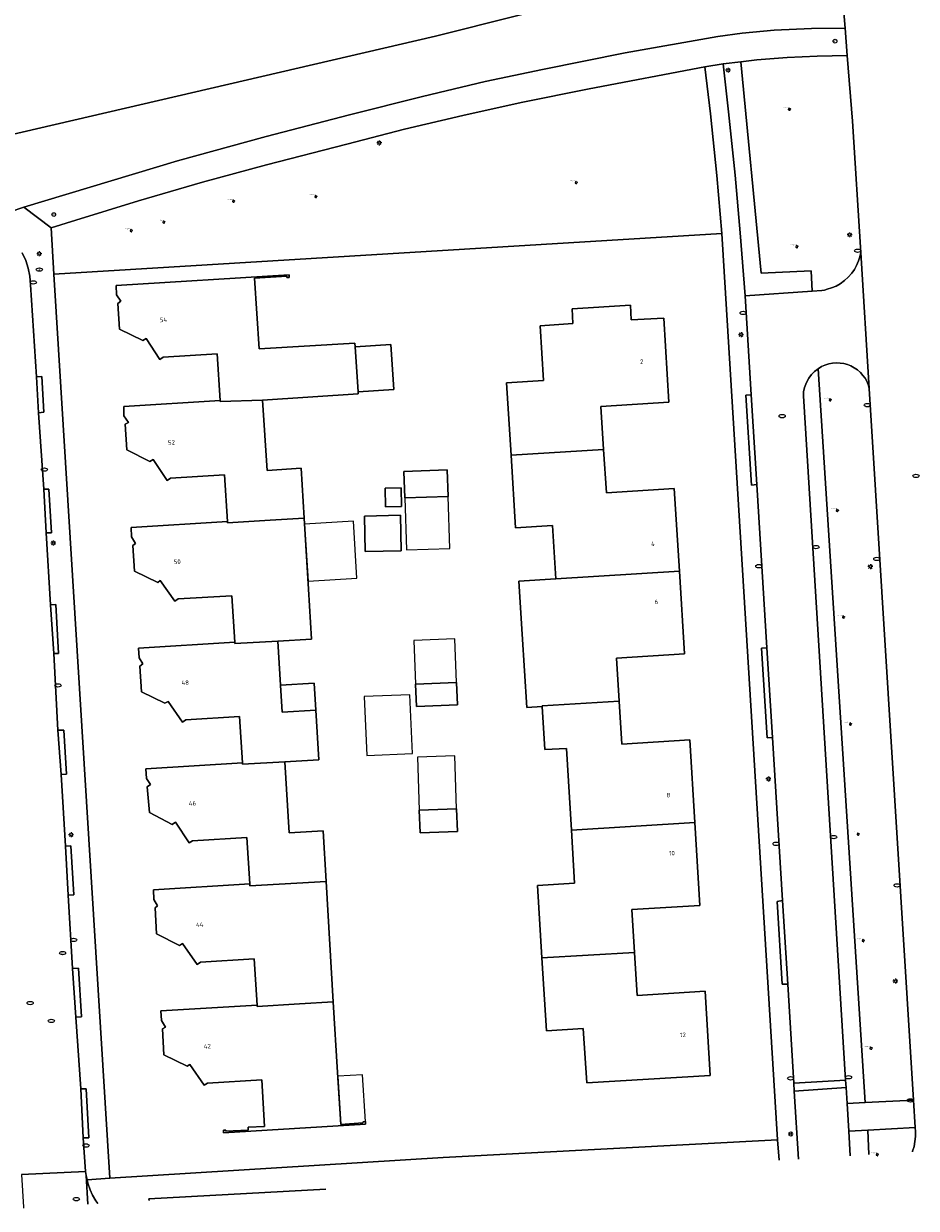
# Model space of a CAD drawing. Header units: metres. Extents: x 162098 to 162858, y 502351 to 503184.
# Tile 27 of 94: x 162591 to 162663, y 502378 to 502474. Entities that reach past the tile are written whole.
import ezdxf
from ezdxf.enums import TextEntityAlignment as Align

# ---------------------------------------------------------------- set-up
doc = ezdxf.new("R2010")
doc.units = ezdxf.units.M
for name, color, linetype, lineweight, true_color in [('B-PV-GR-BEPLANTING_CULTUUR_BOSPLANTSOEN-GV', 7, 'Continuous', 13, 0x99cc00), ('B-PV-GR-BEPLANTING_CULTUUR_HEESTERS-GV', 7, 'Continuous', 13, 0x99cc00), ('B-PV-GR-BEPLANTING_CULTUUR_ROOS-GV', 7, 'Continuous', 18, 0x99cc00), ('B-PV-GR-BOOM-S', 7, 'Continuous', 13, 0x4c9900)]:
    doc.layers.add(name, color=color, linetype=linetype, lineweight=lineweight, true_color=true_color)
for name, color, linetype, lineweight in [('B-PV-IE-MEUBILAIR-S', 252, 'Continuous', 13), ('B-PV-OG-BEBOUWING-GV', 7, 'Continuous', 18), ('B-PV-OG-BEBOUWING-T18', 7, 'Continuous', 18), ('B-PV-OG-BEBOUWING_LUIFEL-GV', 7, 'Continuous', 18), ('B-PV-OG-BEBOUWING_OVERBOUWING-GV', 7, 'Continuous', 18), ('B-PV-OG-TERREIN_BEGROEID-GV', 7, 'Continuous', 13), ('B-PV-OG-TERREIN_ERF-GV', 252, 'Continuous', 13), ('B-PV-VH-GESLOTENVERHARDING_ASFALT-GV', 252, 'Continuous', 13), ('B-PV-VH-OPENVERHARDING_BETONSTRAATSTEEN-GV', 252, 'Continuous', 13), ('B-PV-VH-OPENVERHARDING_TEGEL-GV', 252, 'Continuous', 13)]:
    doc.layers.add(name, color=color, linetype=linetype, lineweight=lineweight)
doc.styles.add('NLCS-ISO', font='NLCS-ISO.ttf')
doc.styles.add('NLCS-ISO-M200-T18', font='NLCS-ISO.ttf', dxfattribs={"height": 1.8})

# ---------------------------------------------------------------- blocks, each defined once
blk = doc.blocks.new('SIE-MEUBILAIR_PAAL_LICHTMAST-SO')
for points in [[(-0.62, 0), (-1, 0)], [(-0.71, 0.71), (-0.44, 0.44)], [(0, 1), (0, 0.62)], [(0.44, 0.44), (0.71, 0.71)], [(1, 0), (0.62, 0)], [(-0.71, -0.71), (-0.44, -0.44)], [(0, -0.62), (0, -1)], [(0.44, -0.44), (0.71, -0.71)]]:
    blk.add_lwpolyline(points)
blk.add_circle((0, 0), 0.5)
blk = doc.blocks.new('SIE-MEUBILAIR_PAAL_AFSLUITPAAL-SO')
blk.add_circle((0, 0), 0.75)
at = {"style": 'NLCS-ISO'}
blk.add_text('af', height=0.75, dxfattribs=at).set_placement((0, 0.05), align=Align.MIDDLE_CENTER)
blk = doc.blocks.new('SIE-MEUBILAIR_PUT_RIOOLPUT-SO')
blk.add_ellipse((0, 0), major_axis=(1.25, 0), ratio=0.54)
blk = doc.blocks.new('SIE-MEUBILAIR_PUT_KOLK-SO')
blk.add_ellipse((0, 0), major_axis=(1.25, 0), ratio=0.54)
blk = doc.blocks.new('SIE-MEUBILAIR_PUT_DRAINAGEPUT-SO')
blk.add_ellipse((0, 0), major_axis=(1.25, 0), ratio=0.54)
at = {"style": 'NLCS-ISO'}
blk.add_text('dr', height=0.75, dxfattribs=at).set_placement((0.03, 0), align=Align.MIDDLE_CENTER)
blk = doc.blocks.new('SIE-MEUBILAIR_PUT_BRANDKRAAN-SO')
blk.add_ellipse((0, 0), major_axis=(1.25, 0), ratio=0.54)
blk = doc.blocks.new('SIE-MEUBILAIR_PUT_WATERLEIDINGPUT-SO')
blk.add_ellipse((0, 0), major_axis=(1.25, 0), ratio=0.54)
at = {"style": 'NLCS-ISO'}
blk.add_text('wl', height=0.75, dxfattribs=at).set_placement((-0.14, 0), align=Align.MIDDLE_CENTER)
blk = doc.blocks.new('SGR-BOOM_GBKN-SO')
for centre, start, end in [((-0.25, -0.1), 67.1244, 157.1244), ((-0.1, 0.25), 157.1244, 247.1244), ((-0.1, 0.25), 337.1244, 157.1244), ((0.25, 0.1), 247.1244, 337.1244), ((-0.25, -0.1), 157.1244, 337.1244), ((0.1, -0.25), 157.1244, 337.1244), ((0.1, -0.25), 337.1244, 67.1244)]:
    blk.add_arc(centre, 0.188, start, end)
at = {"extrusion": (0, 0, -1)}
blk.add_arc((-0.25, 0.1), 0.188, 22.8756, 202.8756, dxfattribs=at)
at = {"style": 'NLCS-ISO'}
blk.add_attdef('SOORT', text='', height=0.35, dxfattribs=at).set_placement((0, 0.75), align=Align.MIDDLE_RIGHT)

msp = doc.modelspace()

# ---------------------------------------------------------------- linework, layer by layer
at = {"layer": 'B-PV-GR-BEPLANTING_CULTUUR_BOSPLANTSOEN-GV'}
msp.add_lwpolyline([(162470.856, 502467.387), (162515.955, 502470.936), (162514.101, 502460.485), (162515.276, 502460.284), (162589.1, 502464.739), (162624.008, 502472.847), (162643.464, 502477.745)], dxfattribs=at)
at = {"layer": 'B-PV-GR-BEPLANTING_CULTUUR_HEESTERS-GV'}
msp.add_lwpolyline([(162646.758, 502461.582), (162646.254, 502466.566), (162645.793, 502470.355), (162636.446, 502468.588), (162630.948, 502467.476), (162626.227, 502466.434), (162621.525, 502465.313), (162616.842, 502464.115), (162610.351, 502462.447), (162605.172, 502461.023), (162600.016, 502459.522), (162594.931, 502457.96), (162592.959, 502457.35), (162593.153, 502453.581), (162647.162, 502456.892)], close=True, dxfattribs=at)
msp.add_lwpolyline([(162615.156, 502379.588), (162600.856, 502378.794), (162600.862, 502378.68)], dxfattribs=at)
at = {"layer": 'B-PV-GR-BEPLANTING_CULTUUR_ROOS-GV'}
for points in [[(162648.719, 502470.774), (162647.278, 502470.607), (162647.721, 502466.717), (162648.241, 502461.611), (162648.655, 502456.943), (162649.051, 502451.837), (162654.478, 502452.228), (162654.407, 502453.86), (162650.341, 502453.684)], [(162654.953, 502445.945), (162654.667, 502445.716), (162654.423, 502445.482), (162654.196, 502445.175), (162654.005, 502444.829), (162653.864, 502444.431), (162653.786, 502444.081), (162653.765, 502443.746), (162657.179, 502388.402), (162657.215, 502387.815), (162657.295, 502386.517), (162658.754, 502386.586)]]:
    msp.add_lwpolyline(points, close=True, dxfattribs=at)
for points in [[(162658.976, 502384.363), (162657.438, 502384.282), (162657.559, 502382.283)], [(162659.062, 502382.379), (162658.976, 502384.363)]]:
    msp.add_lwpolyline(points, dxfattribs=at)
at = {"layer": 'B-PV-OG-BEBOUWING-GV'}
for points in [[(162610.038, 502443.387), (162617.78, 502443.907), (162617.768, 502444.084), (162617.526, 502447.708), (162617.505, 502448.02), (162609.758, 502447.543), (162609.396, 502453.271), (162612.003, 502453.423), (162611.997, 502453.331), (162612.19, 502453.331), (162612.185, 502453.537), (162598.196, 502452.685), (162598.241, 502451.907), (162598.576, 502451.417), (162598.326, 502451.223), (162598.47, 502449.147), (162600.369, 502448.229), (162600.63, 502448.381), (162601.728, 502446.702), (162601.994, 502446.88), (162606.364, 502447.153), (162606.598, 502443.381), (162606.605, 502443.282)], [(162637.399, 502442.893), (162642.888, 502443.238), (162642.48, 502450.042), (162639.847, 502449.887), (162639.776, 502451.071), (162635.057, 502450.782), (162635.13, 502449.594), (162632.492, 502449.424), (162632.763, 502445), (162629.769, 502444.815), (162630.132, 502438.953), (162637.617, 502439.4)], [(162617.768, 502444.084), (162620.652, 502444.276), (162620.409, 502447.901), (162617.526, 502447.708)], [(162606.605, 502443.282), (162606.598, 502443.381), (162598.809, 502442.896), (162598.829, 502442.13), (162599.201, 502441.603), (162598.92, 502441.462), (162599.068, 502439.376), (162600.921, 502438.438), (162601.192, 502438.597), (162602.317, 502436.914), (162602.583, 502437.092), (162606.962, 502437.364), (162607.193, 502433.592), (162607.199, 502433.492), (162610.662, 502433.685), (162613.407, 502433.853), (162613.16, 502437.896), (162610.416, 502437.713), (162610.038, 502443.387)], [(162637.617, 502439.4), (162630.132, 502438.953), (162630.497, 502433.064), (162633.492, 502433.25), (162633.759, 502428.954), (162643.738, 502429.556), (162643.326, 502436.243), (162637.837, 502435.9)], [(162621.461, 502437.642), (162621.536, 502435.49), (162625.043, 502435.613), (162624.967, 502437.765)], [(162619.973, 502434.778), (162621.27, 502434.8), (162621.244, 502436.314), (162619.947, 502436.292)], [(162611.261, 502423.903), (162614.005, 502424.072), (162613.758, 502428.114), (162613.407, 502433.853), (162610.662, 502433.685), (162607.199, 502433.492), (162607.193, 502433.592), (162599.409, 502433.114), (162599.442, 502432.343), (162599.777, 502431.806), (162599.559, 502431.651), (162599.676, 502429.564), (162601.559, 502428.663), (162601.771, 502428.805), (162602.948, 502427.151), (162603.204, 502427.322), (162607.564, 502427.572), (162607.795, 502423.82), (162607.801, 502423.72)], [(162621.254, 502431.221), (162621.187, 502434.096), (162618.267, 502434.027), (162618.334, 502431.153)], [(162632.634, 502418.688), (162638.877, 502419.055), (162638.66, 502422.528), (162644.149, 502422.871), (162643.738, 502429.556), (162633.759, 502428.954), (162630.766, 502428.773), (162631.034, 502424.462), (162631.402, 502418.544), (162632.638, 502418.618)], [(162607.795, 502423.82), (162600.01, 502423.34), (162600.049, 502422.571), (162600.367, 502422.081), (162600.125, 502421.889), (162600.263, 502419.815), (162602.141, 502418.887), (162602.402, 502419.037), (162603.557, 502417.358), (162603.823, 502417.537), (162608.162, 502417.803), (162608.409, 502414.06), (162608.416, 502413.961), (162611.85, 502414.153), (162614.595, 502414.317), (162614.356, 502418.331), (162611.611, 502418.164), (162611.478, 502420.342), (162611.261, 502423.903), (162607.801, 502423.72)], [(162611.611, 502418.164), (162614.356, 502418.331), (162614.223, 502420.509), (162611.478, 502420.342)], [(162622.49, 502418.614), (162625.801, 502418.748), (162625.727, 502420.563), (162622.416, 502420.429)], [(162638.877, 502419.055), (162632.634, 502418.688), (162632.638, 502418.618), (162632.869, 502415.139), (162634.608, 502415.233), (162635.008, 502408.62), (162644.989, 502409.233), (162644.584, 502415.92), (162639.095, 502415.576)], [(162608.409, 502414.06), (162600.603, 502413.576), (162600.647, 502412.792), (162600.965, 502412.315), (162600.717, 502412.131), (162600.885, 502410.041), (162602.728, 502409.074), (162602.991, 502409.259), (162604.1, 502407.592), (162604.366, 502407.77), (162608.769, 502408.032), (162609.005, 502404.278), (162609.014, 502404.129), (162615.18, 502404.465), (162614.936, 502408.577), (162612.191, 502408.413), (162611.85, 502414.153), (162608.416, 502413.961)], [(162622.769, 502408.401), (162625.79, 502408.502), (162625.729, 502410.336), (162622.708, 502410.236)], [(162644.989, 502409.233), (162635.008, 502408.62), (162635.269, 502404.327), (162632.274, 502404.146), (162632.631, 502398.281), (162640.112, 502398.738), (162639.905, 502402.211), (162645.394, 502402.539)], [(162609.604, 502394.371), (162613.013, 502394.568), (162615.758, 502394.732), (162615.18, 502404.465), (162609.014, 502404.129), (162609.005, 502404.278), (162601.22, 502403.788), (162601.255, 502403.007), (162601.557, 502402.494), (162601.358, 502402.33), (162601.467, 502400.239), (162603.336, 502399.297), (162603.576, 502399.467), (162604.763, 502397.766), (162605.03, 502397.945), (162609.372, 502398.223), (162609.598, 502394.471)], [(162632.631, 502398.281), (162632.988, 502392.401), (162635.973, 502392.591), (162636.252, 502388.175), (162646.23, 502388.778), (162645.812, 502395.588), (162640.321, 502395.251), (162640.112, 502398.738)], [(162609.604, 502394.371), (162609.598, 502394.471), (162601.814, 502393.999), (162601.864, 502393.229), (162602.198, 502392.697), (162601.958, 502392.544), (162602.065, 502390.446), (162603.946, 502389.527), (162604.155, 502389.674), (162605.317, 502387.999), (162605.592, 502388.168), (162609.97, 502388.431), (162610.19, 502384.647), (162608.878, 502384.588), (162608.874, 502384.364), (162607.075, 502384.271), (162607.067, 502384.363), (162606.877, 502384.348), (162606.88, 502384.14), (162618.356, 502384.854), (162618.356, 502385.058), (162618.162, 502385.037), (162618.154, 502384.946), (162616.372, 502384.814), (162616.1, 502389.022), (162615.758, 502394.732), (162613.013, 502394.568)]]:
    msp.add_lwpolyline(points, close=True, dxfattribs=at)
at = {"layer": 'B-PV-OG-BEBOUWING_LUIFEL-GV'}
for points in [[(162621.536, 502435.49), (162621.684, 502431.288), (162625.19, 502431.411), (162625.043, 502435.613)], [(162613.718, 502428.761), (162617.661, 502429.002), (162617.379, 502433.606), (162613.437, 502433.364)], [(162622.416, 502420.429), (162625.727, 502420.563), (162625.584, 502424.098), (162622.273, 502423.964)], [(162622.708, 502410.236), (162625.729, 502410.336), (162625.585, 502414.63), (162622.565, 502414.529)], [(162616.372, 502384.814), (162618.154, 502384.946), (162618.162, 502385.037), (162618.356, 502385.058), (162618.112, 502388.839), (162616.12, 502388.71)]]:
    msp.add_lwpolyline(points, close=True, dxfattribs=at)
at = {"layer": 'B-PV-OG-BEBOUWING_OVERBOUWING-GV'}
msp.add_lwpolyline([(162622.154, 502414.811), (162621.953, 502419.576), (162618.265, 502419.42), (162618.466, 502414.655)], close=True, dxfattribs=at)
at = {"layer": 'B-PV-OG-TERREIN_BEGROEID-GV'}
for points in [[(162643.464, 502477.745), (162624.008, 502472.847), (162589.1, 502464.739), (162515.276, 502460.284), (162514.101, 502460.485), (162515.955, 502470.936), (162470.856, 502467.387)], [(162589.634, 502458.63), (162590.737, 502459.009), (162603.169, 502462.762), (162610.341, 502464.723), (162617.07, 502466.49), (162622.98, 502467.949), (162628.047, 502469.171), (162632.659, 502470.138), (162639.348, 502471.482), (162646.842, 502472.822), (162648.81, 502473.076), (162651.406, 502473.317), (162654.428, 502473.47), (162657.135, 502473.485), (162656.781, 502477.65)], [(162662.582, 502382.603), (162662.598, 502382.648), (162662.708, 502383.046), (162662.777, 502383.435), (162662.822, 502383.856), (162662.827, 502384.245), (162662.803, 502384.565), (162658.976, 502384.363), (162659.062, 502382.379)]]:
    msp.add_lwpolyline(points, dxfattribs=at)
for points in [[(162654.478, 502452.228), (162655.257, 502452.284), (162655.46, 502452.311), (162655.689, 502452.366), (162656.046, 502452.474), (162656.403, 502452.633), (162656.741, 502452.812), (162657.097, 502453.075), (162657.389, 502453.338), (162657.677, 502453.662), (162657.892, 502453.973), (162658.067, 502454.295), (162658.231, 502454.668), (162658.329, 502454.996), (162658.401, 502455.346), (162657.741, 502465.954), (162657.312, 502471.272), (162654.876, 502471.236), (162652.442, 502471.12), (162650.013, 502470.924), (162648.719, 502470.774), (162650.341, 502453.684), (162654.407, 502453.86)], [(162658.754, 502386.586), (162662.66, 502386.772), (162659.096, 502444.357), (162659.029, 502444.588), (162658.915, 502444.873), (162658.752, 502445.167), (162658.583, 502445.4), (162658.37, 502445.634), (162658.138, 502445.841), (162657.883, 502446.023), (162657.592, 502446.17), (162657.323, 502446.278), (162657.032, 502446.355), (162656.746, 502446.399), (162656.427, 502446.416), (162656.109, 502446.39), (162655.819, 502446.331), (162655.499, 502446.234), (162655.231, 502446.113), (162654.953, 502445.945)]]:
    msp.add_lwpolyline(points, close=True, dxfattribs=at)
at = {"layer": 'B-PV-OG-TERREIN_ERF-GV'}
for points in [[(162647.162, 502456.892), (162593.153, 502453.581), (162597.696, 502380.48), (162624.644, 502382.141), (162651.66, 502383.584)], [(162613.407, 502433.853), (162613.758, 502428.114), (162614.005, 502424.072), (162611.261, 502423.903), (162611.478, 502420.342), (162614.223, 502420.509), (162614.356, 502418.331), (162614.595, 502414.317), (162611.85, 502414.153), (162612.191, 502408.413), (162614.936, 502408.577), (162615.18, 502404.465), (162615.758, 502394.732), (162616.1, 502389.022), (162616.372, 502384.814), (162618.154, 502384.946), (162618.162, 502385.037), (162618.356, 502385.058), (162618.356, 502384.854), (162606.88, 502384.14), (162606.877, 502384.348), (162607.067, 502384.363), (162607.075, 502384.271), (162608.874, 502384.364), (162608.878, 502384.588), (162610.19, 502384.647), (162609.97, 502388.431), (162605.592, 502388.168), (162605.317, 502387.999), (162604.155, 502389.674), (162603.946, 502389.527), (162602.065, 502390.446), (162601.958, 502392.544), (162602.198, 502392.697), (162601.864, 502393.229), (162601.814, 502393.999), (162609.598, 502394.471), (162609.372, 502398.223), (162605.03, 502397.945), (162604.763, 502397.766), (162603.576, 502399.467), (162603.336, 502399.297), (162601.467, 502400.239), (162601.358, 502402.33), (162601.557, 502402.494), (162601.255, 502403.007), (162601.22, 502403.788), (162609.005, 502404.278), (162608.769, 502408.032), (162604.366, 502407.77), (162604.1, 502407.592), (162602.991, 502409.259), (162602.728, 502409.074), (162600.885, 502410.041), (162600.717, 502412.131), (162600.965, 502412.315), (162600.647, 502412.792), (162600.603, 502413.576), (162608.409, 502414.06), (162608.162, 502417.803), (162603.823, 502417.537), (162603.557, 502417.358), (162602.402, 502419.037), (162602.141, 502418.887), (162600.263, 502419.815), (162600.125, 502421.889), (162600.367, 502422.081), (162600.049, 502422.571), (162600.01, 502423.34), (162607.795, 502423.82), (162607.564, 502427.572), (162603.204, 502427.322), (162602.948, 502427.151), (162601.771, 502428.805), (162601.559, 502428.663), (162599.676, 502429.564), (162599.559, 502431.651), (162599.777, 502431.806), (162599.442, 502432.343), (162599.409, 502433.114), (162607.193, 502433.592), (162606.962, 502437.364), (162602.583, 502437.092), (162602.317, 502436.914), (162601.192, 502438.597), (162600.921, 502438.438), (162599.068, 502439.376), (162598.92, 502441.462), (162599.201, 502441.603), (162598.829, 502442.13), (162598.809, 502442.896), (162606.598, 502443.381), (162606.364, 502447.153), (162601.994, 502446.88), (162601.728, 502446.702), (162600.63, 502448.381), (162600.369, 502448.229), (162598.47, 502449.147), (162598.326, 502451.223), (162598.576, 502451.417), (162598.241, 502451.907), (162598.196, 502452.685), (162612.185, 502453.537), (162612.19, 502453.331), (162611.997, 502453.331), (162612.003, 502453.423), (162609.396, 502453.271), (162609.758, 502447.543), (162617.505, 502448.02), (162617.526, 502447.708), (162620.409, 502447.901), (162620.652, 502444.276), (162617.768, 502444.084), (162617.78, 502443.907), (162610.038, 502443.387), (162610.416, 502437.713), (162613.16, 502437.896)], [(162637.399, 502442.893), (162637.617, 502439.4), (162637.837, 502435.9), (162643.326, 502436.243), (162643.738, 502429.556), (162644.149, 502422.871), (162638.66, 502422.528), (162638.877, 502419.055), (162639.095, 502415.576), (162644.584, 502415.92), (162644.989, 502409.233), (162645.394, 502402.539), (162639.905, 502402.211), (162640.112, 502398.738), (162640.321, 502395.251), (162645.812, 502395.588), (162646.23, 502388.778), (162636.252, 502388.175), (162635.973, 502392.591), (162632.988, 502392.401), (162632.631, 502398.281), (162632.274, 502404.146), (162635.269, 502404.327), (162635.008, 502408.62), (162634.608, 502415.233), (162632.869, 502415.139), (162632.638, 502418.618), (162631.402, 502418.544), (162631.034, 502424.462), (162630.766, 502428.773), (162633.759, 502428.954), (162633.492, 502433.25), (162630.497, 502433.064), (162630.132, 502438.953), (162629.769, 502444.815), (162632.763, 502445), (162632.492, 502449.424), (162635.13, 502449.594), (162635.057, 502450.782), (162639.776, 502451.071), (162639.847, 502449.887), (162642.48, 502450.042), (162642.888, 502443.238)], [(162621.461, 502437.642), (162624.967, 502437.765), (162625.043, 502435.613), (162621.536, 502435.49)], [(162619.973, 502434.778), (162619.947, 502436.292), (162621.244, 502436.314), (162621.27, 502434.8)], [(162621.254, 502431.221), (162618.334, 502431.153), (162618.267, 502434.027), (162621.187, 502434.096)], [(162622.49, 502418.614), (162622.416, 502420.429), (162625.727, 502420.563), (162625.801, 502418.748)], [(162622.769, 502408.401), (162622.708, 502410.236), (162625.729, 502410.336), (162625.79, 502408.502)]]:
    msp.add_lwpolyline(points, close=True, dxfattribs=at)
at = {"layer": 'B-PV-VH-GESLOTENVERHARDING_ASFALT-GV'}
msp.add_lwpolyline([(162656.781, 502477.65), (162657.135, 502473.485), (162657.312, 502471.272), (162657.741, 502465.954), (162658.401, 502455.346), (162659.096, 502444.357), (162662.66, 502386.772), (162662.803, 502384.565), (162662.827, 502384.245), (162662.822, 502383.856), (162662.777, 502383.435), (162662.708, 502383.046), (162662.598, 502382.648), (162662.582, 502382.603)], dxfattribs=at)
at = {"layer": 'B-PV-VH-OPENVERHARDING_BETONSTRAATSTEEN-GV'}
for points in [[(162590.55, 502380.772), (162595.726, 502381.005), (162595.543, 502383.727), (162595.342, 502387.693), (162594.943, 502393.495), (162594.682, 502397.43), (162594.329, 502403.352), (162594.105, 502407.321), (162593.744, 502413.13), (162593.499, 502416.696), (162593.16, 502422.897), (162592.902, 502426.838), (162592.554, 502432.663), (162592.361, 502436.191), (162591.916, 502442.382), (162591.769, 502445.282), (162591.288, 502452.719), (162591.219, 502453.417), (162591.088, 502454.076), (162590.896, 502454.691), (162590.611, 502455.328)], [(162591.916, 502442.382), (162592.358, 502442.429), (162592.198, 502445.32), (162591.769, 502445.282)], [(162591.769, 502445.282), (162591.916, 502442.382)], [(162649.55, 502443.842), (162649.116, 502443.818), (162649.569, 502436.529), (162649.994, 502436.574)], [(162649.994, 502436.574), (162649.55, 502443.842)], [(162592.361, 502436.191), (162592.554, 502432.663)], [(162592.554, 502432.663), (162592.97, 502432.674), (162592.749, 502436.191), (162592.361, 502436.191)], [(162593.16, 502422.897), (162593.535, 502422.92), (162593.315, 502426.864), (162592.902, 502426.838)], [(162592.902, 502426.838), (162593.16, 502422.897)], [(162650.821, 502423.376), (162650.387, 502423.341), (162650.838, 502416.081), (162651.275, 502416.105)], [(162651.275, 502416.105), (162650.821, 502423.376)], [(162593.744, 502413.13), (162594.176, 502413.148), (162593.967, 502416.706), (162593.499, 502416.696)], [(162593.499, 502416.696), (162593.744, 502413.13)], [(162594.329, 502403.352), (162594.776, 502403.379), (162594.526, 502407.364), (162594.105, 502407.321)], [(162594.105, 502407.321), (162594.329, 502403.352)], [(162652.071, 502402.931), (162651.642, 502402.862), (162652.041, 502396.151), (162652.5, 502396.161)], [(162652.5, 502396.161), (162652.071, 502402.931)], [(162594.943, 502393.495), (162595.397, 502393.527), (162595.155, 502397.456), (162594.682, 502397.43)], [(162594.682, 502397.43), (162594.943, 502393.495)], [(162657.179, 502388.402), (162652.986, 502388.148)], [(162652.986, 502388.148), (162653.024, 502387.522)], [(162657.215, 502387.815), (162657.179, 502388.402)], [(162595.543, 502383.727), (162595.992, 502383.723), (162595.776, 502387.71), (162595.342, 502387.693)], [(162595.342, 502387.693), (162595.543, 502383.727)], [(162657.215, 502387.815), (162653.024, 502387.522)], [(162653.024, 502387.522), (162657.215, 502387.815)], [(162653.024, 502387.522), (162653.359, 502382.016)], [(162657.295, 502386.517), (162657.215, 502387.815)], [(162657.438, 502384.282), (162657.295, 502386.517)], [(162657.559, 502382.283), (162657.438, 502384.282)], [(162595.913, 502378.365), (162595.775, 502380.69), (162595.726, 502381.005), (162590.55, 502380.772), (162590.711, 502378.126), (162590.717, 502378.035)], [(162596.715, 502378.416), (162596.569, 502378.63), (162596.302, 502379.105), (162596.108, 502379.537), (162595.925, 502380.062), (162595.86, 502380.335), (162595.775, 502380.69), (162595.913, 502378.365)]]:
    msp.add_lwpolyline(points, dxfattribs=at)
msp.add_lwpolyline([(162652.986, 502388.148), (162657.179, 502388.402), (162653.765, 502443.746), (162653.786, 502444.081), (162653.864, 502444.431), (162654.005, 502444.829), (162654.196, 502445.175), (162654.423, 502445.482), (162654.667, 502445.716), (162654.953, 502445.945), (162655.231, 502446.113), (162655.499, 502446.234), (162655.819, 502446.331), (162656.109, 502446.39), (162656.427, 502446.416), (162656.746, 502446.399), (162657.032, 502446.355), (162657.323, 502446.278), (162657.592, 502446.17), (162657.883, 502446.023), (162658.138, 502445.841), (162658.37, 502445.634), (162658.583, 502445.4), (162658.752, 502445.167), (162658.915, 502444.873), (162659.029, 502444.588), (162659.096, 502444.357), (162658.401, 502455.346), (162658.329, 502454.996), (162658.231, 502454.668), (162658.067, 502454.295), (162657.892, 502453.973), (162657.677, 502453.662), (162657.389, 502453.338), (162657.097, 502453.075), (162656.741, 502452.812), (162656.403, 502452.633), (162656.046, 502452.474), (162655.689, 502452.366), (162655.46, 502452.311), (162655.257, 502452.284), (162654.478, 502452.228), (162649.051, 502451.837), (162649.55, 502443.842), (162649.994, 502436.574), (162650.821, 502423.376), (162651.275, 502416.105), (162652.071, 502402.931), (162652.5, 502396.161)], close=True, dxfattribs=at)
at = {"layer": 'B-PV-VH-OPENVERHARDING_TEGEL-GV'}
for points in [[(162626.227, 502466.434), (162630.948, 502467.476), (162636.446, 502468.588), (162645.793, 502470.355), (162647.278, 502470.607), (162648.719, 502470.774), (162650.013, 502470.924), (162652.442, 502471.12), (162654.876, 502471.236), (162657.312, 502471.272), (162657.135, 502473.485), (162654.428, 502473.47), (162651.406, 502473.317), (162648.81, 502473.076), (162646.842, 502472.822), (162639.348, 502471.482), (162632.659, 502470.138), (162628.047, 502469.171), (162622.98, 502467.949), (162617.07, 502466.49), (162610.341, 502464.723), (162603.169, 502462.762), (162590.737, 502459.009), (162592.959, 502457.35), (162594.931, 502457.96), (162600.016, 502459.522), (162605.172, 502461.023), (162610.351, 502462.447), (162616.842, 502464.115), (162621.525, 502465.313)], [(162657.438, 502384.282), (162658.976, 502384.363), (162662.803, 502384.565), (162662.66, 502386.772), (162658.754, 502386.586), (162657.295, 502386.517)]]:
    msp.add_lwpolyline(points, close=True, dxfattribs=at)
for points in [[(162649.994, 502436.574), (162649.569, 502436.529), (162649.116, 502443.818), (162649.55, 502443.842), (162649.051, 502451.837), (162648.655, 502456.943), (162648.241, 502461.611), (162647.721, 502466.717), (162647.278, 502470.607), (162645.793, 502470.355), (162646.254, 502466.566), (162646.758, 502461.582), (162647.162, 502456.892), (162651.66, 502383.584), (162651.795, 502381.917)], [(162590.611, 502455.328), (162590.896, 502454.691), (162591.088, 502454.076), (162591.219, 502453.417), (162591.288, 502452.719), (162591.769, 502445.282), (162592.198, 502445.32), (162592.358, 502442.429), (162591.916, 502442.382), (162592.361, 502436.191), (162592.749, 502436.191), (162592.97, 502432.674), (162592.554, 502432.663), (162592.902, 502426.838), (162593.315, 502426.864), (162593.535, 502422.92), (162593.16, 502422.897), (162593.499, 502416.696), (162593.967, 502416.706), (162594.176, 502413.148), (162593.744, 502413.13), (162594.105, 502407.321), (162594.526, 502407.364), (162594.776, 502403.379), (162594.329, 502403.352), (162594.682, 502397.43), (162595.155, 502397.456), (162595.397, 502393.527), (162594.943, 502393.495), (162595.342, 502387.693), (162595.776, 502387.71), (162595.992, 502383.723), (162595.543, 502383.727), (162595.726, 502381.005), (162595.775, 502380.69), (162595.86, 502380.335), (162597.696, 502380.48), (162593.153, 502453.581), (162592.959, 502457.35), (162590.737, 502459.009), (162589.634, 502458.63)], [(162653.359, 502382.016), (162653.024, 502387.522), (162652.986, 502388.148), (162652.5, 502396.161), (162652.041, 502396.151), (162651.642, 502402.862), (162652.071, 502402.931), (162651.275, 502416.105), (162650.838, 502416.081), (162650.387, 502423.341), (162650.821, 502423.376), (162649.994, 502436.574)], [(162651.795, 502381.917), (162651.66, 502383.584), (162624.644, 502382.141), (162597.696, 502380.48), (162595.86, 502380.335), (162595.925, 502380.062), (162596.108, 502379.537), (162596.302, 502379.105), (162596.569, 502378.63), (162596.715, 502378.416)], [(162600.862, 502378.68), (162600.856, 502378.794), (162615.156, 502379.588)]]:
    msp.add_lwpolyline(points, dxfattribs=at)

# ---------------------------------------------------------------- block references
at = {"layer": 'B-PV-GR-BOOM-S', "xscale": 0.2, "yscale": 0.2, "zscale": 0.2}
for p in [(162652.632, 502466.934), (162635.388, 502460.997), (162614.337, 502459.869), (162607.69, 502459.491), (162602.058, 502457.806), (162599.414, 502457.112), (162653.24, 502455.816), (162655.931, 502443.424), (162656.507, 502434.476), (162657.016, 502425.851), (162657.568, 502417.205), (162658.19, 502408.302), (162658.6, 502399.685), (162659.231, 502390.979), (162659.739, 502382.375)]:
    msp.add_blockref('SGR-BOOM_GBKN-SO', p, dxfattribs=at).add_auto_attribs({'SOORT': '****%%c***m'})
at = {"layer": 'B-PV-IE-MEUBILAIR-S', "xscale": 0.2, "yscale": 0.2, "zscale": 0.2}
for name, p in [('SIE-MEUBILAIR_PAAL_AFSLUITPAAL-SO', (162656.323, 502472.436)), ('SIE-MEUBILAIR_PAAL_LICHTMAST-SO', (162647.677, 502470.091)), ('SIE-MEUBILAIR_PAAL_LICHTMAST-SO', (162619.471, 502464.21)), ('SIE-MEUBILAIR_PAAL_AFSLUITPAAL-SO', (162593.155, 502458.411)), ('SIE-MEUBILAIR_PAAL_LICHTMAST-SO', (162657.5, 502456.773)), ('SIE-MEUBILAIR_PAAL_LICHTMAST-SO', (162591.981, 502455.239)), ('SIE-MEUBILAIR_PUT_KOLK-SO', (162658.143, 502455.484)), ('SIE-MEUBILAIR_PUT_DRAINAGEPUT-SO', (162591.994, 502453.963)), ('SIE-MEUBILAIR_PUT_KOLK-SO', (162591.501, 502452.929)), ('SIE-MEUBILAIR_PUT_KOLK-SO', (162648.89, 502450.451)), ('SIE-MEUBILAIR_PAAL_LICHTMAST-SO', (162648.724, 502448.692)), ('SIE-MEUBILAIR_PUT_KOLK-SO', (162658.931, 502442.998)), ('SIE-MEUBILAIR_PUT_RIOOLPUT-SO', (162652.05, 502442.109)), ('SIE-MEUBILAIR_PUT_KOLK-SO', (162592.4, 502437.783)), ('SIE-MEUBILAIR_PUT_RIOOLPUT-SO', (162662.869, 502437.27)), ('SIE-MEUBILAIR_PAAL_LICHTMAST-SO', (162593.119, 502431.844)), ('SIE-MEUBILAIR_PUT_KOLK-SO', (162654.777, 502431.517)), ('SIE-MEUBILAIR_PUT_KOLK-SO', (162650.162, 502429.971)), ('SIE-MEUBILAIR_PAAL_LICHTMAST-SO', (162659.183, 502429.934)), ('SIE-MEUBILAIR_PUT_KOLK-SO', (162659.7, 502430.557)), ('SIE-MEUBILAIR_PUT_KOLK-SO', (162593.495, 502420.331)), ('SIE-MEUBILAIR_PAAL_LICHTMAST-SO', (162650.941, 502412.764)), ('SIE-MEUBILAIR_PAAL_LICHTMAST-SO', (162594.562, 502408.249)), ('SIE-MEUBILAIR_PUT_KOLK-SO', (162656.221, 502408.06)), ('SIE-MEUBILAIR_PUT_KOLK-SO', (162651.54, 502407.514)), ('SIE-MEUBILAIR_PUT_KOLK-SO', (162661.342, 502404.158)), ('SIE-MEUBILAIR_PUT_KOLK-SO', (162594.759, 502399.739)), ('SIE-MEUBILAIR_PUT_WATERLEIDINGPUT-SO', (162593.867, 502398.682)), ('SIE-MEUBILAIR_PAAL_LICHTMAST-SO', (162661.204, 502396.41)), ('SIE-MEUBILAIR_PUT_RIOOLPUT-SO', (162591.25, 502394.64)), ('SIE-MEUBILAIR_PUT_RIOOLPUT-SO', (162592.959, 502393.19)), ('SIE-MEUBILAIR_PUT_KOLK-SO', (162652.726, 502388.548)), ('SIE-MEUBILAIR_PUT_KOLK-SO', (162657.411, 502388.637)), ('SIE-MEUBILAIR_PUT_KOLK-SO', (162662.412, 502386.766)), ('SIE-MEUBILAIR_PAAL_LICHTMAST-SO', (162652.742, 502384.043)), ('SIE-MEUBILAIR_PUT_KOLK-SO', (162595.767, 502383.114)), ('SIE-MEUBILAIR_PUT_BRANDKRAAN-SO', (162594.978, 502378.777))]:
    msp.add_blockref(name, p, dxfattribs=at)

# ---------------------------------------------------------------- texts
at = {"layer": 'B-PV-OG-BEBOUWING-T18', "style": 'NLCS-ISO-M200-T18'}
for s, p in [('54', (162602.026, 502449.901)), ('2', (162640.688, 502446.519)), ('52', (162602.673, 502439.98)), ('4', (162641.597, 502431.778)), ('50', (162603.141, 502430.329)), ('6', (162641.886, 502427.088)), ('48', (162603.786, 502420.554)), ('46', (162604.375, 502410.789)), ('8', (162642.851, 502411.455)), ('10', (162643.135, 502406.764)), ('44', (162604.957, 502400.982)), ('12', (162644.025, 502392.061)), ('42', (162605.574, 502391.138))]:
    msp.add_text(s, height=0.36, rotation=3.5, dxfattribs=at).set_placement(p, align=Align.MIDDLE)

doc.saveas('drawing.dxf')
